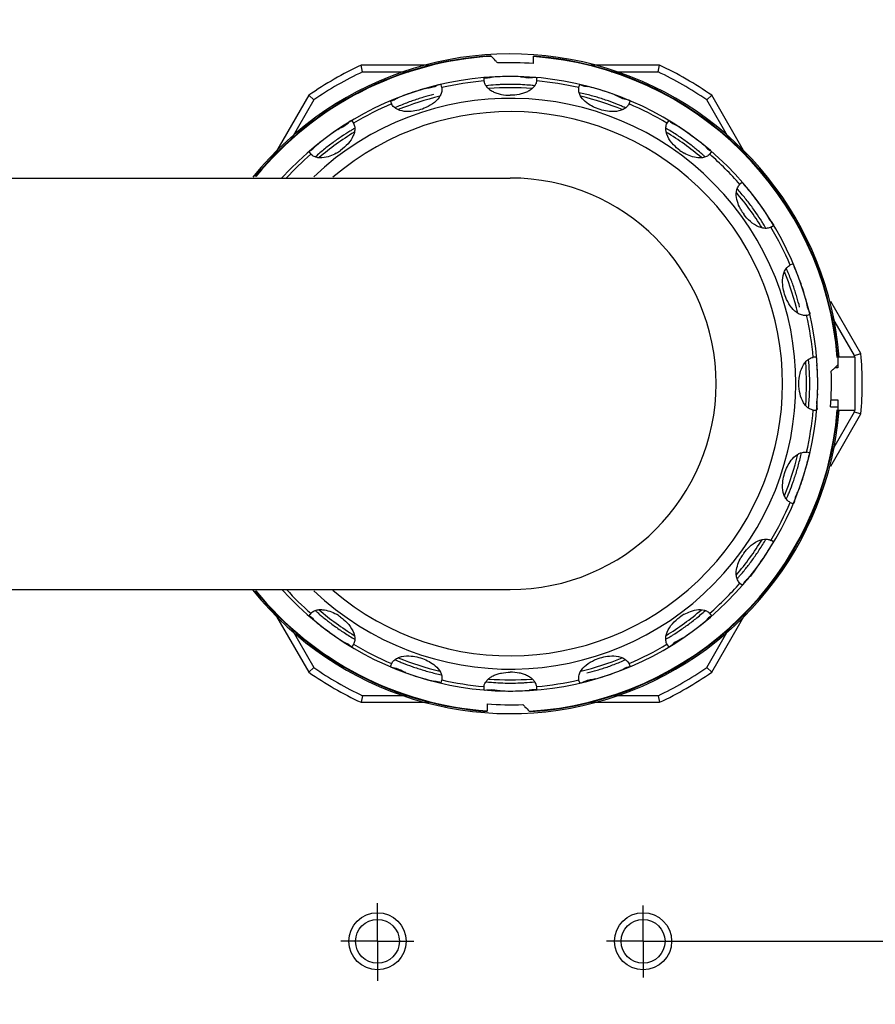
# Model space of a CAD drawing. Header units: millimetres. Extents: x 4086 to 8318, y 123 to 1549.
# Tile 24 of 56: x 6896 to 6929, y 742 to 779. Entities that reach past the tile are written whole.
import ezdxf

# ---------------------------------------------------------------- set-up
doc = ezdxf.new("R2010")
doc.units = ezdxf.units.MM
doc.styles.get("Standard").update_dxf_attribs({"font": 'SourceHanSansCN-Normal.ttf'})
doc.dimstyles.get("Standard").update_dxf_attribs({"dimscale": 6, "dimtxt": 5, "dimasz": 3, "dimexe": 0.18, "dimexo": 0.0625, "dimgap": 0.8, "dimtad": 1, "dimtoh": 1, "dimdec": 1, "dimlfac": 2, "dimzin": 0, "dimdsep": 46, "dimtxsty": 'Standard', "dimcen": 0.09, "dimclrd": 256, "dimclre": 256, "dimclrt": 256, "dimadec": 0, "dimazin": 2, "dimtfac": 1, "dimtdec": 1, "dimtofl": 0, "dimtmove": 0, "dimatfit": 3, "dimfxl": 1, "dimtolj": 1, "dimtzin": 0, "dimarcsym": 0})

# ---------------------------------------------------------------- blocks, each defined once
blk = doc.blocks.new('*D921')
at = {"lineweight": -2}
for p, q in [((6920.333, 786.492), (6962.855, 786.492)), ((6961.775, 780.492), (6961.775, 750.492)), ((6920.333, 744.492), (6962.855, 744.492))]:
    blk.add_line(p, q, dxfattribs=at)
for points in [[(6962.775, 780.492), (6960.775, 780.492), (6961.775, 786.492)], [(6960.775, 750.492), (6962.775, 750.492), (6961.775, 744.492)]]:
    blk.add_solid(points)
at = {"layer": 'Defpoints', "color": 0}
for p in [(6919.958, 786.492), (6919.958, 744.492), (6961.775, 744.492)]:
    blk.add_point(p, dxfattribs=at)
at = {"insert": (6953.867, 765.492), "char_height": 30, "attachment_point": 5, "rotation": 90}
blk.add_mtext('\\A1;\\A1;{\\H0.2x;82}', dxfattribs=at)
blk = doc.blocks.new('*D923')
at = {"lineweight": -2}
for p, q in [((6917.833, 795.492), (7008.471, 795.492)), ((7007.391, 789.492), (7007.391, 741.492)), ((6917.833, 735.492), (7008.471, 735.492))]:
    blk.add_line(p, q, dxfattribs=at)
for points in [[(7008.391, 789.492), (7006.391, 789.492), (7007.391, 795.492)], [(7006.391, 741.492), (7008.391, 741.492), (7007.391, 735.492)]]:
    blk.add_solid(points)
at = {"layer": 'Defpoints', "color": 0}
for p in [(6917.458, 795.492), (6917.458, 735.492), (7007.391, 735.492)]:
    blk.add_point(p, dxfattribs=at)
at = {"insert": (6999.483, 765.492), "char_height": 30, "attachment_point": 5, "rotation": 90}
blk.add_mtext('\\A1;\\A1;{\\H0.2x;120}', dxfattribs=at)
blk = doc.blocks.new('*D924')
at = {"lineweight": -2}
for p, q in [((6925.457, 800.492), (7033.298, 800.492)), ((7032.218, 794.492), (7032.218, 736.492)), ((6925.457, 730.492), (7033.298, 730.492))]:
    blk.add_line(p, q, dxfattribs=at)
for points in [[(7033.218, 794.492), (7031.218, 794.492), (7032.218, 800.492)], [(7031.218, 736.492), (7033.218, 736.492), (7032.218, 730.492)]]:
    blk.add_solid(points)
at = {"layer": 'Defpoints', "color": 0}
for p in [(6925.082, 800.492), (6925.082, 730.492), (7032.218, 730.492)]:
    blk.add_point(p, dxfattribs=at)
at = {"insert": (7015.31, 765.492), "char_height": 30, "attachment_point": 5, "rotation": 90}
blk.add_mtext('\\A1;\\A1;{\\H0.2x;\\P140}', dxfattribs=at)
blk = doc.blocks.new('*D930')
at = {"lineweight": -2}
for p, q in [((6864.958, 765.117), (6864.958, 687.547)), ((6929.958, 735.117), (6929.958, 687.547)), ((6870.958, 688.627), (6923.958, 688.627))]:
    blk.add_line(p, q, dxfattribs=at)
for points in [[(6870.958, 689.627), (6870.958, 687.627), (6864.958, 688.627)], [(6923.958, 687.627), (6923.958, 689.627), (6929.958, 688.627)]]:
    blk.add_solid(points)
at = {"layer": 'Defpoints', "color": 0}
for p in [(6864.958, 765.492), (6929.958, 735.492), (6929.958, 688.627)]:
    blk.add_point(p, dxfattribs=at)
at = {"insert": (6897.458, 696.539), "char_height": 30, "attachment_point": 5}
blk.add_mtext('\\A1;\\A1;{\\H0.2x;130}', dxfattribs=at)

msp = doc.modelspace()

# ---------------------------------------------------------------- linework, layer by layer
at = {"color": 7, "linetype": 'Continuous'}
for p, q in [((6915.8326, 777.5528), (6915.8326, 777.8308)), ((6911.9079, 777.4916), (6909.3396, 777.4916)), ((6909.3955, 777.2416), (6909.3396, 777.4916)), ((6920.5757, 777.4916), (6917.9931, 777.4916)), ((6920.5198, 777.2416), (6920.5757, 777.4916)), ((6909.3955, 777.2416), (6911.154, 777.2416)), ((6913.9576, 777.0026), (6913.9576, 776.9)), ((6915.9576, 776.9), (6915.9576, 777.0026)), ((6918.7622, 777.2416), (6920.5198, 777.2416)), ((6912.3833, 776.6507), (6912.3516, 776.7483)), ((6912.3833, 776.6507), (6912.3785, 776.6473)), ((6913.9632, 776.8983), (6913.9576, 776.9)), ((6915.9576, 776.9), (6915.952, 776.8983)), ((6917.5637, 776.7483), (6917.532, 776.6507)), ((6917.5368, 776.6473), (6917.532, 776.6507)), ((6907.3743, 776.357), (6906.0739, 774.1045)), ((6907.5629, 776.1836), (6907.3743, 776.357)), ((6922.3523, 776.1836), (6922.5409, 776.357)), ((6923.8427, 774.1021), (6922.5409, 776.357)), ((6907.5629, 776.1836), (6906.698, 774.6855)), ((6910.4495, 776.1302), (6910.4812, 776.0326)), ((6910.487, 776.0328), (6910.4812, 776.0326)), ((6919.4341, 776.0326), (6919.4282, 776.0328)), ((6919.4341, 776.0326), (6919.4658, 776.1302)), ((6923.222, 774.6773), (6922.3523, 776.1836)), ((6909.0609, 775.309), (6909.0006, 775.392)), ((6909.0609, 775.309), (6909.0574, 775.3043)), ((6920.9146, 775.392), (6920.8543, 775.309)), ((6920.8579, 775.3043), (6920.8543, 775.309)), ((6907.3826, 774.2164), (6907.4429, 774.1334)), ((6907.4484, 774.1354), (6907.4429, 774.1334)), ((6922.4723, 774.1334), (6922.4668, 774.1354)), ((6922.4723, 774.1334), (6922.5327, 774.2164)), ((6764.5624, 773.2416), (6914.9576, 773.2416)), ((6923.6825, 773.0666), (6923.5995, 773.0063)), ((6923.6014, 773.0008), (6923.5995, 773.0063)), ((6924.775, 771.3883), (6924.858, 771.4486)), ((6924.775, 771.3883), (6924.7703, 771.3918)), ((6925.5962, 769.9998), (6925.4987, 769.9681)), ((6925.4988, 769.9622), (6925.4987, 769.9681)), ((6928.1589, 766.6262), (6927.022, 768.5954)), ((6926.1167, 768.0659), (6926.1134, 768.0708)), ((6926.1167, 768.0659), (6926.2143, 768.0976)), ((6927.9145, 766.5496), (6927.0505, 768.0461)), ((6928.1201, 766.614), (6928.1589, 766.6262)), ((6926.3644, 766.486), (6926.3661, 766.4916)), ((6926.4687, 766.4916), (6926.3661, 766.4916)), ((6927.9376, 766.4916), (6927.2876, 766.4916)), ((6927.2876, 766.4916), (6927.2876, 766.0916)), ((6927.9145, 766.5496), (6928.1201, 766.614)), ((6927.9376, 764.4916), (6927.9376, 766.4916)), ((6927.1746, 766.0916), (6927.1237, 766.0439)), ((6927.2876, 766.0916), (6927.1744, 766.0916)), ((6927.2876, 766.1985), (6927.1746, 766.0916)), ((6927.0188, 764.8916), (6927.2876, 764.8916)), ((6927.2876, 764.8916), (6927.2876, 764.4916)), ((6926.3661, 764.4916), (6926.3644, 764.4972)), ((6926.3661, 764.4916), (6926.4687, 764.4916)), ((6927.0188, 764.6166), (6927.2791, 764.6166)), ((6927.047, 762.931), (6927.9145, 764.4336)), ((6927.2876, 764.4916), (6927.9376, 764.4916)), ((6927.9145, 764.4336), (6928.1201, 764.3692)), ((6927.022, 762.3878), (6928.1589, 764.357)), ((6928.1201, 764.3692), (6928.1589, 764.357)), ((6926.1134, 762.9124), (6926.1167, 762.9173)), ((6926.2143, 762.8855), (6926.1167, 762.9173)), ((6925.4987, 761.0151), (6925.4988, 761.021)), ((6925.4987, 761.0151), (6925.5962, 760.9834)), ((6924.7703, 759.5914), (6924.775, 759.5949)), ((6924.858, 759.5346), (6924.775, 759.5949)), ((6764.5623, 757.7416), (6914.9576, 757.7416)), ((6923.5995, 757.9769), (6923.6014, 757.9824)), ((6923.5995, 757.9769), (6923.6825, 757.9166)), ((6906.0725, 756.8811), (6907.3743, 754.6262)), ((6907.4429, 756.8498), (6907.3826, 756.7668)), ((6907.4429, 756.8498), (6907.4484, 756.8478)), ((6922.4668, 756.8478), (6922.4723, 756.8498)), ((6922.5327, 756.7668), (6922.4723, 756.8498)), ((6922.5409, 754.6262), (6923.8414, 756.8787)), ((6906.6933, 756.3059), (6907.5629, 754.7996)), ((6922.3523, 754.7996), (6923.2172, 756.2977)), ((6909.0006, 755.5912), (6909.0609, 755.6742)), ((6909.0574, 755.6789), (6909.0609, 755.6742)), ((6920.8543, 755.6742), (6920.8579, 755.6789)), ((6920.8543, 755.6742), (6920.9146, 755.5912)), ((6907.5629, 754.7996), (6907.3743, 754.6262)), ((6910.4812, 754.9505), (6910.4495, 754.853)), ((6910.4812, 754.9505), (6910.487, 754.9504)), ((6919.4282, 754.9504), (6919.4341, 754.9505)), ((6919.4658, 754.853), (6919.4341, 754.9505)), ((6922.3523, 754.7996), (6922.5409, 754.6262)), ((6912.3516, 754.2349), (6912.3833, 754.3325)), ((6912.3785, 754.3359), (6912.3833, 754.3325)), ((6913.9576, 754.0832), (6913.9632, 754.0849)), ((6913.9576, 754.0832), (6913.9576, 753.9806)), ((6915.952, 754.0849), (6915.9576, 754.0832)), ((6915.9576, 753.9806), (6915.9576, 754.0832)), ((6917.532, 754.3325), (6917.5368, 754.3359)), ((6917.532, 754.3325), (6917.5637, 754.2349)), ((6909.3955, 753.7416), (6909.3396, 753.4916)), ((6911.1531, 753.7416), (6909.3955, 753.7416)), ((6920.5198, 753.7416), (6918.7613, 753.7416)), ((6920.5198, 753.7416), (6920.5757, 753.4916)), ((6909.3396, 753.4916), (6911.9221, 753.4916)), ((6914.0826, 753.4304), (6914.0826, 753.1524)), ((6918.0074, 753.4916), (6920.5757, 753.4916))]:
    msp.add_line(p, q, dxfattribs=at)
for p, q in [((6909.9576, 744.4916), (6909.9576, 745.9204)), ((6919.9576, 744.4916), (6919.9576, 745.8434)), ((6909.9576, 744.4916), (6908.5746, 744.4916)), ((6909.9576, 744.4916), (6911.3272, 744.4916)), ((6909.9576, 744.4916), (6909.9576, 742.9946)), ((6919.9576, 744.4916), (6918.5842, 744.4916)), ((6919.9576, 744.4916), (6921.3753, 744.4916)), ((6919.9576, 744.4916), (6919.9576, 743.1293))]:
    msp.add_line(p, q)
for points in [[(6914.212, 777.8416), (6914.2243, 777.8401), (6914.2366, 777.8341), (6914.2487, 777.8237)], [(6915.7033, 753.1416), (6915.6909, 753.1431), (6915.6787, 753.1491), (6915.6666, 753.1595)]]:
    msp.add_lwpolyline(points, dxfattribs=at)
for centre, radius in [((6909.9576, 744.4916), 1.075), ((6919.9576, 744.4916), 1.075), ((6909.9576, 744.4916), 0.825), ((6919.9576, 744.4916), 0.825)]:
    msp.add_circle(centre, radius, dxfattribs=at)
for centre, radius, start, end in [((6914.9576, 765.4916), 12.425, 4.61632, 141.25229), ((6914.9576, 765.4916), 12.3724, 93.45521, 140.88862), ((6914.9576, 765.4916), 12.3525, 93.29028, 140.81158), ((6893.9181, 758.4827), 28.0608, 43.1071, 43.57124), ((6914.9576, 765.4916), 12.3724, 4.63598, 85.94457), ((6914.9576, 765.4916), 12.3525, 4.57852, 85.938), ((6914.9576, 765.4916), 13.25, 115.08763, 124.91237), ((6906.0739, 769.8768), 11.3998, 42.47122, 43.04784), ((6914.9576, 765.4916), 12.0929, 85.85064, 92.25112), ((6914.9576, 765.4916), 13.25, 55.08763, 64.91237), ((6914.9576, 765.4916), 11.575, 222.03371, 137.96629), ((6914.9576, 765.4916), 13, 115.33168, 124.66832), ((6914.9104, 768.8806), 8.185, 92.35888, 94.62503), ((6914.9568, 767.83), 9.2366, 87.6291, 92.37853), ((6914.9576, 765.4916), 13, 55.33168, 64.66832), ((6914.9576, 765.4916), 11.45, 94.98217, 103.01782), ((6914.9576, 765.4916), 11.1518, 85.83943, 94.15513), ((6914.9584, 767.7208), 9.0457, 87.57092, 92.42124), ((6915.0039, 768.7308), 8.0347, 85.28135, 87.59009), ((6914.9576, 765.4916), 11.45, 76.98217, 85.01783), ((6915.9602, 768.7304), 8.1839, 74.35965, 76.62539), ((6913.865, 768.7011), 8.1839, 110.35965, 112.62539), ((6914.9576, 765.4916), 11.1518, 103.7881, 112.21177), ((6914.2343, 767.7151), 9.2368, 105.6291, 110.37937), ((6914.2969, 767.5252), 9.1367, 106.60457, 109.40283), ((6914.1237, 768.12), 8.5172, 103.9366, 106.63155), ((6914.9576, 765.4916), 11.1518, 67.78792, 76.21215), ((6915.6794, 767.7156), 9.2368, 69.6291, 74.37937), ((6915.6184, 767.5252), 9.1367, 70.60457, 73.40283), ((6914.9576, 765.4916), 10.75, 226.48347, 133.51653), ((6914.9576, 765.4916), 11.45, 112.98217, 121.01782), ((6915.8279, 768.1082), 8.5172, 67.9366, 70.63155), ((6914.9576, 765.4916), 11.45, 58.98217, 67.01783), ((6914.9576, 765.4916), 10.25, 229.34549, 130.65451), ((6916.912, 768.2621), 8.1839, 56.35965, 58.62539), ((6914.9576, 765.4916), 11.1518, 121.7881, 130.21177), ((6913.5826, 767.3828), 9.2368, 123.6291, 128.37943), ((6913.3522, 767.7337), 8.5172, 121.9366, 124.63155), ((6914.9576, 765.4916), 11.1518, 49.78792, 58.21215), ((6916.3313, 767.3837), 9.2368, 53.99506, 56.37937), ((6912.9266, 768.2065), 8.1838, 128.35971, 130.62542), ((6913.7008, 767.2215), 9.1367, 124.60457, 127.40282), ((6916.2144, 767.2215), 9.1367, 52.60457, 55.40283), ((6916.5939, 767.7112), 8.5172, 49.9366, 52.63155), ((6914.9576, 765.4916), 11.45, 130.98217, 137.38789), ((6907.5377, 775.7025), 1.7569, 299.66962, 306.03766), ((6922.3775, 775.7024), 1.7568, 233.9694, 240.29142), ((6914.9576, 765.4916), 11.45, 40.98217, 49.01783), ((6914.9576, 765.4916), 7.75, 270, 90), ((6914.9576, 765.4916), 11.1518, 31.78792, 40.21215), ((6917.6724, 767.5225), 8.1839, 38.35965, 40.62539), ((6916.8488, 766.8666), 9.2368, 33.6291, 38.37937), ((6916.6875, 766.7484), 9.1367, 34.60457, 37.40283), ((6925.1685, 772.9115), 1.7569, 209.66962, 216.03766), ((6917.1997, 767.097), 8.5172, 31.9366, 34.63155), ((6914.9576, 765.4916), 11.45, 22.98217, 31.01783), ((6914.9576, 765.4916), 11.1518, 13.78792, 22.21215), ((6918.1672, 766.5842), 8.1839, 20.35965, 22.62539), ((6917.1812, 766.2149), 9.2368, 15.6291, 20.37937), ((6916.9912, 766.1524), 9.1367, 16.60457, 19.40283), ((6917.5861, 766.3256), 8.5172, 13.9366, 16.63155), ((6914.9576, 765.4916), 11.45, 4.98217, 13.01783), ((6914.9576, 765.4916), 13.25, 355.08763, 4.91237), ((6914.9576, 765.4916), 11.1518, 355.78792, 4.21215), ((6914.9576, 765.4916), 13, 4.40616, 4.66832), ((6918.3477, 765.5389), 8.1839, 2.35965, 4.62539), ((6917.2958, 765.4924), 9.2368, 357.6291, 2.37937), ((6914.9576, 765.4916), 12.0929, 355.85064, 2.25112), ((6919.3741, 774.3405), 11.353, 312.47384, 313.04781), ((6917.0959, 765.4916), 9.1367, 358.60457, 1.40283), ((6914.9576, 765.4916), 12.425, 218.74779, 355.38368), ((6914.9576, 765.4916), 12.3525, 273.29028, 355.42322), ((6914.9576, 765.4916), 12.3724, 273.45521, 355.36402), ((6914.9576, 765.4916), 11.45, 346.98217, 355.01783), ((6914.9576, 765.4916), 13, 355.33168, 355.58812), ((6914.9576, 765.4916), 11.1518, 337.78792, 346.21215), ((6918.1964, 764.489), 8.1839, 344.35965, 346.62539), ((6916.9912, 764.8309), 9.1367, 340.60457, 343.40283), ((6917.1816, 764.7698), 9.2368, 339.6291, 344.37937), ((6917.5743, 764.6213), 8.5172, 337.9366, 340.63155), ((6914.9576, 765.4916), 11.45, 328.98217, 337.01783), ((6914.9576, 765.4916), 11.1518, 319.78792, 328.21215), ((6917.7281, 763.5372), 8.1839, 326.35965, 328.62539), ((6925.1684, 758.0717), 1.7568, 143.9694, 150.29142), ((6916.6875, 764.2348), 9.1367, 322.60457, 325.40283), ((6916.8497, 764.1179), 9.2368, 323.99506, 326.37937), ((6917.1773, 763.8553), 8.5172, 319.9366, 322.63155), ((6914.9576, 765.4916), 11.45, 222.61211, 229.01782), ((6914.9576, 765.4916), 11.45, 310.98217, 319.01783), ((6914.9576, 765.4916), 12.3724, 219.10381, 265.94457), ((6914.9576, 765.4916), 12.3525, 219.17443, 265.938), ((6914.9576, 765.4916), 11.1518, 229.7881, 238.21177), ((6914.9576, 765.4916), 11.1518, 301.78792, 310.21215), ((6913.3214, 763.272), 8.5172, 229.9366, 232.63155), ((6907.5378, 755.2808), 1.7568, 53.9694, 60.29142), ((6922.3775, 755.2807), 1.7569, 119.66962, 126.03766), ((6913.7008, 763.7617), 9.1367, 232.60457, 235.40283), ((6916.563, 763.2495), 8.5172, 301.9366, 304.63155), ((6916.2145, 763.7617), 9.1367, 304.60457, 307.40283), ((6916.3326, 763.6004), 9.2368, 303.6291, 308.37937), ((6916.9885, 762.7768), 8.1839, 308.35965, 310.62539), ((6913.5839, 763.5995), 9.2368, 233.99506, 236.37937), ((6913.0033, 762.7211), 8.1839, 236.35965, 238.62539), ((6914.9576, 765.4916), 11.45, 238.98217, 247.01782), ((6914.9576, 765.4916), 11.45, 292.98217, 301.01783), ((6914.9576, 765.4916), 11.1518, 247.7881, 256.21177), ((6914.9576, 765.4916), 11.1518, 283.78792, 292.21215), ((6914.9576, 765.4916), 13, 235.33168, 244.66832), ((6914.0874, 762.875), 8.5172, 247.9366, 250.63154), ((6914.2969, 763.458), 9.1367, 250.60456, 253.40282), ((6915.6184, 763.458), 9.1367, 286.60457, 289.40283), ((6914.9576, 765.4916), 13, 295.33168, 304.66832), ((6914.9576, 765.4916), 13.25, 235.08763, 244.91237), ((6914.2358, 763.2676), 9.2368, 249.62937, 254.37937), ((6915.7916, 762.8632), 8.5172, 283.9366, 286.63155), ((6915.6809, 763.2681), 9.2368, 285.6291, 290.37937), ((6916.0502, 762.2821), 8.1839, 290.35965, 292.62539), ((6914.9576, 765.4916), 13.25, 295.08763, 304.91237), ((6913.955, 762.2528), 8.1839, 254.35965, 256.62539), ((6914.9576, 765.4916), 11.45, 256.98217, 265.01782), ((6914.9576, 765.4916), 11.1518, 265.83962, 274.15544), ((6914.9119, 762.2601), 8.0424, 265.28418, 267.59157), ((6914.9584, 763.2601), 9.0435, 267.57327, 272.42563), ((6914.9576, 765.4916), 11.45, 274.98217, 283.01783), ((6914.9584, 763.1534), 9.2368, 267.6291, 272.37937), ((6915.0049, 762.1015), 8.1839, 272.35965, 274.62539), ((6914.9576, 765.4916), 12.0929, 265.85064, 272.25112), ((6923.8415, 761.1065), 11.4, 222.47123, 223.04784), ((6935.9971, 772.5005), 28.0608, 223.1071, 223.57123)]:
    msp.add_arc(centre, radius, start, end, dxfattribs=at)
for points, knots in [([(6913.9576, 777.0026), (6913.9576, 777.0285), (6914.1151, 776.9978), (6914.1781, 777.033), (6914.2504, 777.0389)], [0, 0, 0, 0, 0.2624934, 1, 1, 1, 1]), ([(6915.3405, 777.0587), (6915.4903, 777.0525), (6915.6233, 776.9807), (6915.9576, 777.0595), (6915.9576, 777.0026)], [0, 0, 0, 0, 0.7250607, 1, 1, 1, 1]), ([(6911.7474, 776.6109), (6911.8917, 776.6512), (6912.0404, 776.6241), (6912.334, 776.8023), (6912.3516, 776.7483)], [0, 0, 0, 0, 0.7250607, 1, 1, 1, 1]), ([(6912.3785, 776.6473), (6912.3859, 776.5988), (6912.3829, 776.4933), (6912.3461, 776.395), (6912.3207, 776.3471)], [0, 0, 0, 0, 0.4753266, 1, 1, 1, 1]), ([(6913.9632, 776.8983), (6913.9699, 776.8577), (6913.9966, 776.775), (6914.0451, 776.7031), (6914.0741, 776.6695)], [0, 0, 0, 0, 0.4814464, 1, 1, 1, 1]), ([(6914.5747, 776.7585), (6914.5192, 776.7561), (6914.3427, 776.7467), (6914.1663, 776.7327), (6914.046, 776.7174)], [0, 0, 0, 0, 0.3143769, 1, 1, 1, 1]), ([(6914.0741, 776.6695), (6914.1042, 776.6347), (6914.1772, 776.5684), (6914.2614, 776.5177), (6914.3076, 776.4945)], [0, 0, 0, 0, 0.4708301, 1, 1, 1, 1]), ([(6915.836, 776.6637), (6915.8053, 776.6291), (6915.7313, 776.5636), (6915.6464, 776.5135), (6915.5998, 776.4907)], [0, 0, 0, 0, 0.4709277, 1, 1, 1, 1]), ([(6915.8681, 776.7176), (6915.8386, 776.7213), (6915.771, 776.7289), (6915.7032, 776.7351), (6915.6649, 776.7383)], [0, 0, 0, 0, 0.4359978, 1, 1, 1, 1]), ([(6915.952, 776.8983), (6915.9451, 776.8565), (6915.9173, 776.7714), (6915.8664, 776.6979), (6915.836, 776.6637)], [0, 0, 0, 0, 0.4805915, 1, 1, 1, 1]), ([(6917.5411, 776.4938), (6917.5359, 776.5195), (6917.5299, 776.5708), (6917.533, 776.6224), (6917.5368, 776.6473)], [0, 0, 0, 0, 0.5089242, 1, 1, 1, 1]), ([(6917.5637, 776.7483), (6917.5716, 776.7728), (6917.7119, 776.695), (6917.7827, 776.709), (6917.8533, 776.6923)], [0, 0, 0, 0, 0.2624921, 1, 1, 1, 1]), ([(6914.3076, 776.4945), (6914.3549, 776.4709), (6914.4577, 776.4292), (6914.565, 776.401), (6914.6215, 776.3896)], [0, 0, 0, 0, 0.4782518, 1, 1, 1, 1]), ([(6915.5998, 776.4907), (6915.553, 776.4677), (6915.4514, 776.4273), (6915.3458, 776.4), (6915.2901, 776.3888)], [0, 0, 0, 0, 0.4788441, 1, 1, 1, 1]), ([(6918.1332, 775.8954), (6918.0535, 775.9315), (6917.8061, 776.0659), (6917.5802, 776.2996), (6917.5411, 776.4938)], [0, 0, 0, 0, 0.3064713, 1, 1, 1, 1]), ([(6918.2282, 776.2812), (6918.1566, 776.3026), (6917.9313, 776.3662), (6917.7037, 776.4231), (6917.547, 776.4521)], [0, 0, 0, 0, 0.3191003, 1, 1, 1, 1]), ([(6918.8962, 776.3742), (6919.0367, 776.3221), (6919.141, 776.2127), (6919.4833, 776.1843), (6919.4658, 776.1302)], [0, 0, 0, 0, 0.7250607, 1, 1, 1, 1]), ([(6910.4495, 776.1302), (6910.4415, 776.1548), (6910.6007, 776.1743), (6910.6497, 776.2272), (6910.7166, 776.2552)], [0, 0, 0, 0, 0.2624921, 1, 1, 1, 1]), ([(6910.5807, 775.9111), (6910.5615, 775.9288), (6910.5264, 775.9668), (6910.4986, 776.0104), (6910.487, 776.0328)], [0, 0, 0, 0, 0.5089242, 1, 1, 1, 1]), ([(6911.2616, 776.143), (6911.1911, 776.1181), (6910.9714, 776.0372), (6910.7539, 775.9495), (6910.61, 775.8808)], [0, 0, 0, 0, 0.3191003, 1, 1, 1, 1]), ([(6919.2831, 775.8912), (6919.2469, 775.9081), (6919.162, 775.9459), (6919.0762, 775.9818), (6919.0272, 776.0017)], [0, 0, 0, 0, 0.4305614, 1, 1, 1, 1]), ([(6919.4282, 776.0328), (6919.4057, 775.9892), (6919.3413, 775.9055), (6919.2537, 775.8476), (6919.205, 775.8238)], [0, 0, 0, 0, 0.4753266, 1, 1, 1, 1]), ([(6919.205, 775.8238), (6919.1811, 775.8121), (6919.13, 775.791), (6919.077, 775.7758), (6919.0493, 775.7693)], [0, 0, 0, 0, 0.4835126, 1, 1, 1, 1]), ([(6908.4684, 775.0746), (6908.5932, 775.1576), (6908.743, 775.1777), (6908.9672, 775.438), (6909.0006, 775.392)], [0, 0, 0, 0, 0.7250607, 1, 1, 1, 1]), ([(6909.0574, 775.3043), (6909.0794, 775.2605), (6909.1092, 775.1592), (6909.1046, 775.0543), (6909.0952, 775.0009)], [0, 0, 0, 0, 0.4753266, 1, 1, 1, 1]), ([(6921.3441, 774.2816), (6921.2574, 774.3446), (6920.9987, 774.5673), (6920.7867, 774.9175), (6920.8145, 775.157)], [0, 0, 0, 0, 0.3076675, 1, 1, 1, 1]), ([(6920.8145, 775.157), (6920.8175, 775.183), (6920.8276, 775.2337), (6920.8465, 775.2818), (6920.8579, 775.3043)], [0, 0, 0, 0, 0.5089242, 1, 1, 1, 1]), ([(6920.9146, 775.392), (6920.9298, 775.4129), (6921.0392, 775.2956), (6921.1108, 775.287), (6921.1728, 775.2493)], [0, 0, 0, 0, 0.2624921, 1, 1, 1, 1]), ([(6909.0866, 775.1037), (6909.0516, 775.0843), (6908.9711, 775.0379), (6908.8917, 774.9896), (6908.8468, 774.9616)], [0, 0, 0, 0, 0.4305613, 1, 1, 1, 1]), ([(6909.0952, 775.0009), (6909.0906, 774.9747), (6909.0777, 774.921), (6909.0588, 774.8691), (6909.0478, 774.8429)], [0, 0, 0, 0, 0.4835126, 1, 1, 1, 1]), ([(6921.4023, 774.7425), (6921.3408, 774.7849), (6921.1461, 774.915), (6920.9474, 775.0395), (6920.8072, 775.1155)], [0, 0, 0, 0, 0.3191003, 1, 1, 1, 1]), ([(6921.7612, 774.856), (6921.9521, 774.7173), (6922.2503, 774.5272), (6922.4047, 774.3051), (6922.5478, 774.2373), (6922.5327, 774.2164)], [0, 0, 0, 0, 0.7056331, 0.9227278, 1, 1, 1, 1]), ([(6907.3826, 774.2164), (6907.3674, 774.2373), (6907.5128, 774.3051), (6907.543, 774.3706), (6907.5981, 774.4179)], [0, 0, 0, 0, 0.2624919, 1, 1, 1, 1]), ([(6908.151, 774.4795), (6908.0917, 774.4341), (6907.9078, 774.2892), (6907.728, 774.1386), (6907.6124, 774.0288)], [0, 0, 0, 0, 0.3191004, 1, 1, 1, 1]), ([(6907.5751, 774.0486), (6907.5514, 774.0595), (6907.5063, 774.0848), (6907.4664, 774.1176), (6907.4484, 774.1354)], [0, 0, 0, 0, 0.5089242, 1, 1, 1, 1]), ([(6908.4074, 774.1759), (6908.3313, 774.1326), (6908.0771, 774.0114), (6907.7552, 773.9661), (6907.5751, 774.0486)], [0, 0, 0, 0, 0.3064713, 1, 1, 1, 1]), ([(6922.2851, 774.0456), (6922.2558, 774.0729), (6922.1867, 774.135), (6922.1163, 774.1956), (6922.0758, 774.2297)], [0, 0, 0, 0, 0.4305614, 1, 1, 1, 1]), ([(6922.4668, 774.1354), (6922.4319, 774.1009), (6922.3448, 774.0412), (6922.2436, 774.0132), (6922.19, 774.0056)], [0, 0, 0, 0, 0.4753266, 1, 1, 1, 1]), ([(6922.19, 774.0056), (6922.1636, 774.0019), (6922.1085, 773.9976), (6922.0534, 773.9995), (6922.025, 774.0019)], [0, 0, 0, 0, 0.4835126, 1, 1, 1, 1]), ([(6923.5146, 772.8741), (6923.5255, 772.8978), (6923.5508, 772.9429), (6923.5836, 772.9828), (6923.6014, 773.0008)], [0, 0, 0, 0, 0.5089242, 1, 1, 1, 1]), ([(6923.6825, 773.0666), (6923.7033, 773.0818), (6923.7711, 772.9364), (6923.8366, 772.9062), (6923.8839, 772.8511)], [0, 0, 0, 0, 0.2624921, 1, 1, 1, 1]), ([(6923.6419, 772.0418), (6923.5987, 772.1179), (6923.4775, 772.3721), (6923.4321, 772.694), (6923.5146, 772.8741)], [0, 0, 0, 0, 0.3064713, 1, 1, 1, 1]), ([(6923.9455, 772.2982), (6923.9001, 772.3576), (6923.7553, 772.5415), (6923.6047, 772.7213), (6923.4949, 772.8368)], [0, 0, 0, 0, 0.3191003, 1, 1, 1, 1]), ([(6924.5407, 771.9808), (6924.6236, 771.856), (6924.6438, 771.7062), (6924.904, 771.482), (6924.858, 771.4486)], [0, 0, 0, 0, 0.7250607, 1, 1, 1, 1]), ([(6924.5698, 771.3626), (6924.5504, 771.3976), (6924.5039, 771.4781), (6924.4556, 771.5575), (6924.4276, 771.6024)], [0, 0, 0, 0, 0.4305614, 1, 1, 1, 1]), ([(6924.467, 771.354), (6924.4407, 771.3586), (6924.387, 771.3715), (6924.3352, 771.3904), (6924.3089, 771.4014)], [0, 0, 0, 0, 0.4835126, 1, 1, 1, 1]), ([(6924.7703, 771.3918), (6924.7265, 771.3698), (6924.6252, 771.34), (6924.5203, 771.3446), (6924.467, 771.354)], [0, 0, 0, 0, 0.4753266, 1, 1, 1, 1]), ([(6925.3771, 769.8685), (6925.3948, 769.8877), (6925.4328, 769.9228), (6925.4764, 769.9506), (6925.4988, 769.9622)], [0, 0, 0, 0, 0.5089242, 1, 1, 1, 1]), ([(6925.5962, 769.9998), (6925.6208, 770.0077), (6925.6403, 769.8485), (6925.6932, 769.7995), (6925.7212, 769.7326)], [0, 0, 0, 0, 0.2624921, 1, 1, 1, 1]), ([(6925.609, 769.1876), (6925.5842, 769.2581), (6925.5032, 769.4778), (6925.4155, 769.6953), (6925.3468, 769.8392)], [0, 0, 0, 0, 0.3191003, 1, 1, 1, 1]), ([(6926.0769, 768.7018), (6926.1173, 768.5575), (6926.0901, 768.4088), (6926.2683, 768.1152), (6926.2143, 768.0976)], [0, 0, 0, 0, 0.7250607, 1, 1, 1, 1]), ([(6926.1134, 768.0708), (6926.0648, 768.0634), (6925.9593, 768.0663), (6925.861, 768.1031), (6925.8131, 768.1285)], [0, 0, 0, 0, 0.4753266, 1, 1, 1, 1]), ([(6925.9962, 766.2063), (6926.0258, 766.2552), (6926.0906, 766.3422), (6926.176, 766.4099), (6926.2197, 766.4345)], [0, 0, 0, 0, 0.5326405, 1, 1, 1, 1]), ([(6926.2298, 765.7153), (6926.228, 765.79), (6926.2189, 766.0239), (6926.2027, 766.2579), (6926.1818, 766.416)], [0, 0, 0, 0, 0.3191003, 1, 1, 1, 1]), ([(6926.2197, 766.4345), (6926.2425, 766.4473), (6926.2894, 766.4689), (6926.3395, 766.4819), (6926.3644, 766.486)], [0, 0, 0, 0, 0.5089242, 1, 1, 1, 1]), ([(6926.4687, 766.4916), (6926.4945, 766.4916), (6926.4638, 766.3341), (6926.499, 766.2712), (6926.5049, 766.1989)], [0, 0, 0, 0, 0.2624921, 1, 1, 1, 1]), ([(6926.1849, 764.5915), (6926.1898, 764.6311), (6926.2133, 764.8563), (6926.2253, 765.0827), (6926.2298, 765.2691)], [0, 0, 0, 0, 0.1765464, 1, 1, 1, 1]), ([(6926.0967, 764.6449), (6926.0781, 764.664), (6926.0423, 764.7061), (6926.0114, 764.7518), (6925.9967, 764.7762)], [0, 0, 0, 0, 0.4835126, 1, 1, 1, 1]), ([(6926.5247, 765.1087), (6926.5185, 764.959), (6926.4467, 764.8259), (6926.5255, 764.4916), (6926.4687, 764.4916)], [0, 0, 0, 0, 0.7250607, 1, 1, 1, 1]), ([(6926.3644, 764.4972), (6926.3159, 764.5052), (6926.2165, 764.5406), (6926.1343, 764.606), (6926.0967, 764.6449)], [0, 0, 0, 0, 0.4753266, 1, 1, 1, 1]), ([(6925.3614, 762.316), (6925.3975, 762.3957), (6925.5319, 762.6432), (6925.7657, 762.8691), (6925.9598, 762.9082)], [0, 0, 0, 0, 0.3064713, 1, 1, 1, 1]), ([(6925.9598, 762.9082), (6925.9855, 762.9133), (6926.0368, 762.9193), (6926.0884, 762.9162), (6926.1134, 762.9124)], [0, 0, 0, 0, 0.5089242, 1, 1, 1, 1]), ([(6925.7472, 762.221), (6925.7686, 762.2926), (6925.8322, 762.518), (6925.8891, 762.7455), (6925.9181, 762.9023)], [0, 0, 0, 0, 0.3191003, 1, 1, 1, 1]), ([(6926.2143, 762.8855), (6926.2388, 762.8776), (6926.161, 762.7373), (6926.1751, 762.6665), (6926.1583, 762.5959)], [0, 0, 0, 0, 0.2624921, 1, 1, 1, 1]), ([(6925.8402, 761.553), (6925.7881, 761.4125), (6925.6787, 761.3082), (6925.6503, 760.9659), (6925.5962, 760.9834)], [0, 0, 0, 0, 0.7250607, 1, 1, 1, 1]), ([(6925.2898, 761.2442), (6925.2781, 761.2681), (6925.2571, 761.3192), (6925.2418, 761.3722), (6925.2353, 761.3999)], [0, 0, 0, 0, 0.4835126, 1, 1, 1, 1]), ([(6925.4988, 761.021), (6925.4552, 761.0435), (6925.3716, 761.1079), (6925.3136, 761.1955), (6925.2898, 761.2442)], [0, 0, 0, 0, 0.4753266, 1, 1, 1, 1]), ([(6925.3572, 761.1661), (6925.3741, 761.2024), (6925.4119, 761.2873), (6925.4478, 761.373), (6925.4677, 761.422)], [0, 0, 0, 0, 0.4305614, 1, 1, 1, 1]), ([(6923.7476, 759.1051), (6923.8106, 759.1918), (6924.0334, 759.4505), (6924.3836, 759.6625), (6924.623, 759.6347)], [0, 0, 0, 0, 0.3076675, 1, 1, 1, 1]), ([(6924.2085, 759.0469), (6924.2509, 759.1084), (6924.3811, 759.3031), (6924.5055, 759.5018), (6924.5815, 759.642)], [0, 0, 0, 0, 0.3191003, 1, 1, 1, 1]), ([(6924.623, 759.6347), (6924.649, 759.6317), (6924.6997, 759.6216), (6924.7478, 759.6027), (6924.7703, 759.5914)], [0, 0, 0, 0, 0.5089242, 1, 1, 1, 1]), ([(6924.858, 759.5346), (6924.8789, 759.5194), (6924.7616, 759.41), (6924.753, 759.3384), (6924.7153, 759.2764)], [0, 0, 0, 0, 0.2624921, 1, 1, 1, 1]), ([(6924.322, 758.688), (6924.1833, 758.4971), (6923.9933, 758.1989), (6923.7712, 758.0445), (6923.7034, 757.9014), (6923.6825, 757.9166)], [0, 0, 0, 0, 0.7056331, 0.9227278, 1, 1, 1, 1]), ([(6923.4716, 758.2592), (6923.4679, 758.2856), (6923.4636, 758.3407), (6923.4655, 758.3958), (6923.4679, 758.4242)], [0, 0, 0, 0, 0.4835126, 1, 1, 1, 1]), ([(6923.6014, 757.9824), (6923.5669, 758.0173), (6923.5072, 758.1044), (6923.4792, 758.2056), (6923.4716, 758.2592)], [0, 0, 0, 0, 0.4753266, 1, 1, 1, 1]), ([(6923.5116, 758.1641), (6923.5389, 758.1934), (6923.6011, 758.2625), (6923.6616, 758.3329), (6923.6957, 758.3734)], [0, 0, 0, 0, 0.4305614, 1, 1, 1, 1]), ([(6907.4484, 756.8478), (6907.4833, 756.8823), (6907.5704, 756.942), (6907.6716, 756.97), (6907.7253, 756.9776)], [0, 0, 0, 0, 0.4753266, 1, 1, 1, 1]), ([(6907.7253, 756.9776), (6907.7516, 756.9813), (6907.8067, 756.9856), (6907.8619, 756.9837), (6907.8902, 756.9813)], [0, 0, 0, 0, 0.4835126, 1, 1, 1, 1]), ([(6921.5079, 756.8073), (6921.584, 756.8506), (6921.8381, 756.9718), (6922.16, 757.0171), (6922.3401, 756.9346)], [0, 0, 0, 0, 0.3064713, 1, 1, 1, 1]), ([(6908.154, 756.1272), (6907.9631, 756.2659), (6907.6649, 756.456), (6907.5105, 756.6781), (6907.3674, 756.7459), (6907.3826, 756.7668)], [0, 0, 0, 0, 0.7056331, 0.9227278, 1, 1, 1, 1]), ([(6907.6302, 756.9376), (6907.6594, 756.9103), (6907.7285, 756.8482), (6907.7989, 756.7876), (6907.8394, 756.7535)], [0, 0, 0, 0, 0.4305614, 1, 1, 1, 1]), ([(6908.5711, 756.7016), (6908.6578, 756.6386), (6908.9165, 756.4159), (6909.1285, 756.0656), (6909.1007, 755.8262)], [0, 0, 0, 0, 0.3076675, 1, 1, 1, 1]), ([(6921.7642, 756.5037), (6921.8236, 756.5491), (6922.0075, 756.694), (6922.1873, 756.8445), (6922.3029, 756.9544)], [0, 0, 0, 0, 0.3191003, 1, 1, 1, 1]), ([(6922.5327, 756.7668), (6922.5478, 756.7459), (6922.4024, 756.6781), (6922.3722, 756.6126), (6922.3172, 756.5653)], [0, 0, 0, 0, 0.2624921, 1, 1, 1, 1]), ([(6922.3401, 756.9346), (6922.3639, 756.9237), (6922.4089, 756.8984), (6922.4489, 756.8656), (6922.4668, 756.8478)], [0, 0, 0, 0, 0.5089242, 1, 1, 1, 1]), ([(6908.513, 756.2407), (6908.5745, 756.1983), (6908.7691, 756.0682), (6908.9679, 755.9437), (6909.108, 755.8677)], [0, 0, 0, 0, 0.3191003, 1, 1, 1, 1]), ([(6920.8579, 755.6789), (6920.8358, 755.7227), (6920.806, 755.824), (6920.8106, 755.9289), (6920.82, 755.9823)], [0, 0, 0, 0, 0.4753266, 1, 1, 1, 1]), ([(6920.82, 755.9823), (6920.8246, 756.0085), (6920.8376, 756.0622), (6920.8564, 756.1141), (6920.8674, 756.1403)], [0, 0, 0, 0, 0.4835126, 1, 1, 1, 1]), ([(6920.8286, 755.8794), (6920.8636, 755.8988), (6920.9441, 755.9453), (6921.0235, 755.9936), (6921.0684, 756.0216)], [0, 0, 0, 0, 0.4305614, 1, 1, 1, 1]), ([(6921.4468, 755.9085), (6921.322, 755.8256), (6921.1722, 755.8055), (6920.948, 755.5452), (6920.9146, 755.5912)], [0, 0, 0, 0, 0.7250607, 1, 1, 1, 1]), ([(6909.0006, 755.5912), (6908.9854, 755.5703), (6908.8761, 755.6876), (6908.8045, 755.6962), (6908.7425, 755.7339)], [0, 0, 0, 0, 0.2624921, 1, 1, 1, 1]), ([(6909.1007, 755.8262), (6909.0977, 755.8002), (6909.0876, 755.7495), (6909.0687, 755.7014), (6909.0574, 755.6789)], [0, 0, 0, 0, 0.5089242, 1, 1, 1, 1]), ([(6910.487, 754.9504), (6910.5096, 754.994), (6910.5739, 755.0777), (6910.6616, 755.1356), (6910.7102, 755.1594)], [0, 0, 0, 0, 0.4753266, 1, 1, 1, 1]), ([(6910.7102, 755.1594), (6910.7341, 755.1711), (6910.7852, 755.1921), (6910.8382, 755.2074), (6910.8659, 755.2139)], [0, 0, 0, 0, 0.4835126, 1, 1, 1, 1]), ([(6911.019, 754.609), (6910.8786, 754.6611), (6910.7742, 754.7705), (6910.4319, 754.7989), (6910.4495, 754.853)], [0, 0, 0, 0, 0.725059, 1, 1, 1, 1]), ([(6910.6321, 755.092), (6910.6684, 755.0751), (6910.7533, 755.0373), (6910.839, 755.0014), (6910.888, 754.9815)], [0, 0, 0, 0, 0.4305611, 1, 1, 1, 1]), ([(6911.782, 755.0878), (6911.8617, 755.0517), (6912.1092, 754.9173), (6912.3351, 754.6836), (6912.3742, 754.4894)], [0, 0, 0, 0, 0.3064713, 1, 1, 1, 1]), ([(6918.6537, 754.8402), (6918.7241, 754.8651), (6918.9438, 754.946), (6919.1613, 755.0337), (6919.3052, 755.1024)], [0, 0, 0, 0, 0.3191003, 1, 1, 1, 1]), ([(6919.4658, 754.853), (6919.4738, 754.8284), (6919.3145, 754.8089), (6919.2655, 754.756), (6919.1986, 754.728)], [0, 0, 0, 0, 0.2624921, 1, 1, 1, 1]), ([(6919.3345, 755.0721), (6919.3538, 755.0544), (6919.3888, 755.0164), (6919.4166, 754.9728), (6919.4282, 754.9504)], [0, 0, 0, 0, 0.5089242, 1, 1, 1, 1]), ([(6911.6871, 754.702), (6911.7587, 754.6806), (6911.984, 754.617), (6912.2115, 754.5601), (6912.3683, 754.5311)], [0, 0, 0, 0, 0.3191004, 1, 1, 1, 1]), ([(6912.3742, 754.4894), (6912.3793, 754.4637), (6912.3854, 754.4124), (6912.3823, 754.3608), (6912.3785, 754.3359)], [0, 0, 0, 0, 0.5089242, 1, 1, 1, 1]), ([(6914.0793, 754.3195), (6914.1099, 754.3541), (6914.1839, 754.4196), (6914.2689, 754.4697), (6914.3155, 754.4925)], [0, 0, 0, 0, 0.4709276, 1, 1, 1, 1]), ([(6914.3155, 754.4925), (6914.3623, 754.5155), (6914.4638, 754.5559), (6914.5695, 754.5832), (6914.6251, 754.5944)], [0, 0, 0, 0, 0.4788441, 1, 1, 1, 1]), ([(6915.6076, 754.4887), (6915.5603, 754.5123), (6915.4575, 754.554), (6915.3503, 754.5822), (6915.2937, 754.5936)], [0, 0, 0, 0, 0.4782518, 1, 1, 1, 1]), ([(6915.8411, 754.3136), (6915.811, 754.3485), (6915.7381, 754.4148), (6915.6539, 754.4655), (6915.6076, 754.4887)], [0, 0, 0, 0, 0.4708301, 1, 1, 1, 1]), ([(6917.5368, 754.3359), (6917.5294, 754.3844), (6917.5323, 754.4899), (6917.5691, 754.5882), (6917.5945, 754.6361)], [0, 0, 0, 0, 0.4753266, 1, 1, 1, 1]), ([(6912.3516, 754.2349), (6912.3436, 754.2104), (6912.2033, 754.2882), (6912.1326, 754.2742), (6912.062, 754.2909)], [0, 0, 0, 0, 0.2624921, 1, 1, 1, 1]), ([(6913.9632, 754.0849), (6913.9701, 754.1267), (6913.998, 754.2118), (6914.0489, 754.2853), (6914.0793, 754.3195)], [0, 0, 0, 0, 0.4805915, 1, 1, 1, 1]), ([(6914.047, 754.2656), (6914.0765, 754.2619), (6914.1443, 754.2543), (6914.2123, 754.2481), (6914.2507, 754.2449)], [0, 0, 0, 0, 0.4358514, 1, 1, 1, 1]), ([(6915.3412, 754.2248), (6915.3967, 754.2271), (6915.573, 754.2365), (6915.7493, 754.2505), (6915.8694, 754.2658)], [0, 0, 0, 0, 0.3144465, 1, 1, 1, 1]), ([(6915.952, 754.0849), (6915.9453, 754.1255), (6915.9187, 754.2082), (6915.8701, 754.2801), (6915.8411, 754.3136)], [0, 0, 0, 0, 0.4814464, 1, 1, 1, 1]), ([(6918.1679, 754.3723), (6918.0236, 754.332), (6917.8749, 754.3591), (6917.5812, 754.1809), (6917.5637, 754.2349)], [0, 0, 0, 0, 0.7250607, 1, 1, 1, 1]), ([(6914.5747, 753.9245), (6914.425, 753.9307), (6914.292, 754.0025), (6913.9576, 753.9237), (6913.9576, 753.9806)], [0, 0, 0, 0, 0.7250607, 1, 1, 1, 1]), ([(6915.9576, 753.9806), (6915.9576, 753.9547), (6915.8002, 753.9854), (6915.7372, 753.9502), (6915.6649, 753.9443)], [0, 0, 0, 0, 0.2624921, 1, 1, 1, 1])]:
    msp.add_open_spline(points, degree=3, knots=knots, dxfattribs=at)
for points in [[(6912.3207, 776.3471), (6912.2678, 776.2473), (6912.188, 776.1609), (6912.1005, 776.0895)], [(6914.6215, 776.3896), (6914.7318, 776.3672), (6914.845, 776.3567), (6914.9576, 776.3567)], [(6915.2901, 776.3888), (6915.1809, 776.367), (6915.069, 776.3567), (6914.9576, 776.3567)], [(6911.224, 775.7478), (6911.0035, 775.7295), (6910.7435, 775.7613), (6910.5807, 775.9111)], [(6911.7809, 775.8949), (6911.606, 775.8157), (6911.4153, 775.7637), (6911.224, 775.7478)], [(6912.1005, 776.0895), (6912.0039, 776.0106), (6911.8946, 775.9463), (6911.7809, 775.8949)], [(6918.6913, 775.7478), (6918.4996, 775.7637), (6918.3085, 775.8159), (6918.1332, 775.8954)], [(6919.0493, 775.7693), (6918.9329, 775.7419), (6918.8105, 775.7379), (6918.6913, 775.7478)], [(6909.0478, 774.8429), (6908.9529, 774.6166), (6908.7698, 774.426), (6908.5713, 774.2818)], [(6922.025, 774.0019), (6921.8434, 774.017), (6921.6652, 774.0863), (6921.5068, 774.1765)], [(6924.3089, 771.4014), (6924.0826, 771.4963), (6923.892, 771.6794), (6923.7478, 771.8779)], [(6925.2138, 769.2252), (6925.1955, 769.4457), (6925.2273, 769.7057), (6925.3771, 769.8685)], [(6925.3609, 768.6683), (6925.2817, 768.8432), (6925.2297, 769.0339), (6925.2138, 769.2252)], [(6925.5555, 768.3487), (6925.4766, 768.4453), (6925.4123, 768.5547), (6925.3609, 768.6683)], [(6925.8131, 768.1285), (6925.7133, 768.1814), (6925.6269, 768.2612), (6925.5555, 768.3487)], [(6925.8656, 765.8731), (6925.893, 765.9892), (6925.9345, 766.1043), (6925.9962, 766.2063)], [(6925.8656, 765.11), (6925.8073, 765.3576), (6925.8073, 765.6255), (6925.8656, 765.8731)], [(6925.9967, 764.7762), (6925.9347, 764.8784), (6925.893, 764.9936), (6925.8656, 765.11)], [(6925.2138, 761.7579), (6925.2298, 761.9497), (6925.2819, 762.1407), (6925.3614, 762.316)], [(6925.2353, 761.3999), (6925.2079, 761.5163), (6925.2039, 761.6388), (6925.2138, 761.7579)], [(6923.4679, 758.4242), (6923.483, 758.6058), (6923.5523, 758.784), (6923.6425, 758.9424)], [(6907.8902, 756.9813), (6908.0719, 756.9662), (6908.25, 756.8969), (6908.4084, 756.8067)], [(6920.8674, 756.1403), (6920.9623, 756.3666), (6921.1454, 756.5572), (6921.3439, 756.7014)], [(6910.8659, 755.2139), (6910.9823, 755.2413), (6911.1048, 755.2453), (6911.2239, 755.2354)], [(6911.2239, 755.2354), (6911.4157, 755.2195), (6911.6068, 755.1673), (6911.782, 755.0878)], [(6918.1343, 755.0883), (6918.3092, 755.1675), (6918.4999, 755.2195), (6918.6912, 755.2354)], [(6918.6912, 755.2354), (6918.9117, 755.2537), (6919.1717, 755.2219), (6919.3345, 755.0721)], [(6917.5945, 754.6361), (6917.6474, 754.7359), (6917.7272, 754.8223), (6917.8147, 754.8937)], [(6917.8147, 754.8937), (6917.9114, 754.9726), (6918.0207, 755.0369), (6918.1343, 755.0883)], [(6914.6251, 754.5944), (6914.7343, 754.6162), (6914.8463, 754.6265), (6914.9576, 754.6265)], [(6915.2937, 754.5936), (6915.1834, 754.616), (6915.0702, 754.6265), (6914.9576, 754.6265)]]:
    msp.add_open_spline(points, degree=3, dxfattribs=at)

# ---------------------------------------------------------------- dimensions: what is measured, and where the dimension line sits
for base, p1, p2, text, picture, middle in [((7032.2178, 730.4916), (6925.0817, 800.4916), (6925.0817, 730.4916), '\\A1;{\\H0.2x;\\P140}', '*D924', (7032.2178, 765.4916)), ((7007.3912, 735.4916), (6917.4576, 795.4916), (6917.4576, 735.4916), '\\A1;{\\H0.2x;120}', '*D923', (7007.3912, 765.4916)), ((6961.775, 744.4916), (6919.9576, 786.4916), (6919.9576, 744.4916), '\\A1;{\\H0.2x;82}', '*D921', (6961.775, 765.4916))]:
    dim = msp.add_linear_dim(base=base, p1=p1, p2=p2, angle=90, text=text, dimstyle='Standard', override={"dimasz": 1, "dimtxsty": 'Standard'})
    dim.commit()
    dim.dimension.update_dxf_attribs({"geometry": picture, "text_midpoint": middle, "dimtype": 160})
dim = msp.add_linear_dim(base=(6929.9576, 688.6268), p1=(6864.9576, 765.4916), p2=(6929.9576, 735.4916), text='\\A1;{\\H0.2x;130}', dimstyle='Standard', override={"dimasz": 1, "dimtxsty": 'Standard'})
dim.commit()
dim.dimension.update_dxf_attribs({"geometry": '*D930', "text_midpoint": (6897.4576, 696.5389)})

doc.saveas('drawing.dxf')
